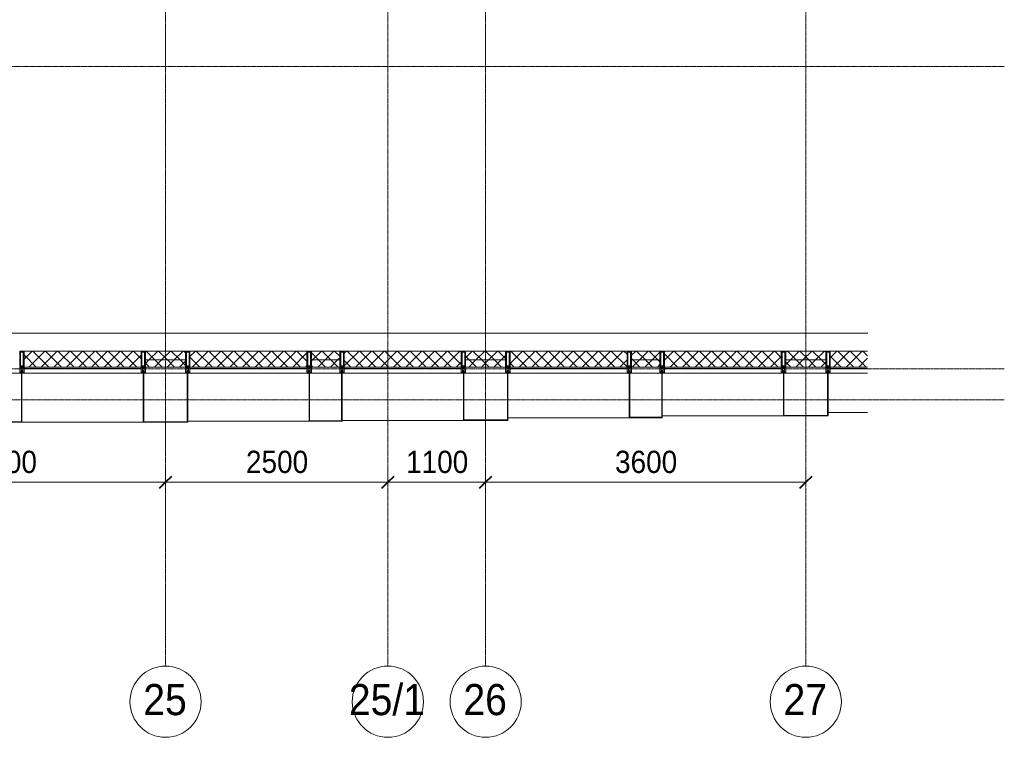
# Model space of a CAD drawing. Header units: millimetres. Extents: x 5617 to 126876, y 7718 to 242066.
# Tile 11 of 25: x 50485 to 61558, y 55757 to 63826. Entities that reach past the tile are written whole.
import ezdxf

# ---------------------------------------------------------------- set-up
doc = ezdxf.new("R2010")
doc.units = ezdxf.units.MM
doc.linetypes.add('ADSK_Линия сетки', pattern=[25, 20, -2.5, 0, -2.5])
doc.linetypes.add('Линия сетки', pattern=[25, 20, -2.5, 0, -2.5])
for name, color, linetype, lineweight in [('Импосты витража', 7, 'Continuous', 18), ('Колонны', 7, 'Continuous', 18), ('Оси', 7, 'Continuous', 9), ('Перекрытия', 7, 'Continuous', 18), ('Размеры', 7, 'Continuous', 9), ('Размеры-100', 7, 'Continuous', 9), ('Стены разрез', 7, 'Continuous', 40), ('Стены штриховка', 7, 'Continuous', 40), ('Элементы узлов', 7, 'Continuous', 18)]:
    doc.layers.add(name, color=color, linetype=linetype, lineweight=lineweight)
doc.styles.add('Arial', font='arial.ttf', dxfattribs={"width": 0.9, "height": 250})
doc.styles.add('Arial_1', font='arial.ttf', dxfattribs={"width": 0.9, "height": 350})
doc.dimstyles.new('Основной_2_5_мм', dxfattribs={"dimscale": 304.8, "dimtxt": 255.06485, "dimasz": 0.463911, "dimexe": 0.492126, "dimexo": 0.492126, "dimgap": 0.098425, "dimtad": 1, "dimdec": 0, "dimdsep": 46, "dimtxsty": 'Arial', "dimblk1": 'OBLIQUE', "dimblk2": 'OBLIQUE', "dimsah": 1, "dimcen": 0.09, "dimdle": 0.492126, "dimazin": 2, "dimtfac": 1, "dimtdec": 4, "dimtix": 1, "dimtmove": 0, "dimatfit": 3, "dimfxl": 1, "dimtvp": 1, "dimtolj": 1, "dimtzin": 0, "dimlwd": 20, "dimlwe": 20, "dimarcsym": 2})
pattern_1 = [(45, (0, 0), (-70.71068, 70.71068), []), (135, (0, 0), (-70.71068, -70.71068), [])]

# ---------------------------------------------------------------- blocks, each defined once
blk = doc.blocks.new('135_SLK_K3_AR_rvt-1-МКСС_K3_L28_92_550__Кровля К3_ - зависимый 1')
at = {"layer": 'Перекрытия', "color": 254, "true_color": 0xcccccc}
blk.add_line((85950, 60300), (108646, 60300), dxfattribs=at)
blk = doc.blocks.new('Rectangular Mullion - 50Wx250H-2623690-МКСС_K3_L28_92_550__Кровля К3_ - зависимый 1')
at = {"layer": 'Элементы узлов', "color": 254, "lineweight": 5, "true_color": 0xcccccc}
for p, q in [((-25, 65), (-25, 250)), ((-25, 250), (0, 250)), ((-23, 237), (0, 237)), ((-23, 237), (-23, 74)), ((-15, 84), (-15, 237)), ((25, 250), (0, 250)), ((23, 237), (0, 237)), ((15, 84), (15, 237)), ((23, 237), (23, 74)), ((25, 65), (25, 250)), ((-14, 65), (-25, 65)), ((-24, 15), (-25, 14)), ((-25, 0), (-25, 14)), ((-22, 17), (-24, 17)), ((-24, 17), (-24, 15)), ((-23, 11), (-24, 15)), ((-23, 11), (-24, 10)), ((-24, 1), (-24, 10)), ((-24, 1), (-12, 1)), ((0, 84), (-23, 84)), ((-1, 74), (-23, 74)), ((-23, 10), (-22, 8)), ((-22, 17), (-22, 16)), ((-22, 16), (-21, 16)), ((-22, 8), (-22, 4)), ((-21, 4), (-22, 4)), ((-19, 18), (-21, 16)), ((-21, 4), (-21, 6)), ((-21, 6), (-14, 6)), ((-18, 17), (-19, 18)), ((-7, 17), (-18, 17)), ((-14, 71), (-14, 65)), ((-10, 71), (-14, 71)), ((-14, 6), (-14, 4)), ((-13, 4), (-14, 4)), ((-13, 8), (-11, 11)), ((-13, 8), (-12, 7)), ((-13, 4), (-12, 7)), ((-12, 9), (-12, 15)), ((-12, 15), (0, 15)), ((-12, 1), (-12, 7)), ((-10, 11), (-11, 11)), ((-10, 53), (-10, 71)), ((-9, 53), (-10, 53)), ((-10, 53), (-10, 17)), ((-10, 17), (-8, 17)), ((-10, 1), (-10, 11)), ((-5, 1), (-10, 1)), ((-9, 53), (-7, 55)), ((-9, 18), (-9, 23)), ((-8, 18), (-9, 18)), ((-9, 23), (-2, 30)), ((-8, 17), (-8, 18)), ((-7, 65), (-6, 67)), ((-7, 65), (-7, 55)), ((-7, 18), (-7, 17)), ((-3, 18), (-7, 18)), ((-4, 67), (-6, 67)), ((0, 8), (-5, 8)), ((-5, 1), (-5, 8)), ((-4, 67), (-3, 65)), ((-3, 65), (-3, 55)), ((-1, 53), (-3, 55)), ((-3, 18), (-3, 17)), ((-3, 17), (0, 17)), ((-2, 30), (0, 30)), ((0, 53), (-1, 53)), ((0, 84), (23, 84)), ((0, 53), (1, 53)), ((2, 30), (0, 30)), ((3, 17), (0, 17)), ((0, 15), (0, 17)), ((0, 15), (0, 17)), ((12, 15), (0, 15)), ((0, 0), (0, 8)), ((0, 8), (5, 8)), ((0, 0), (0, 8)), ((1, 74), (23, 74)), ((1, 53), (3, 55)), ((8, 23), (2, 30)), ((4, 67), (3, 65)), ((3, 65), (3, 55)), ((3, 18), (3, 17)), ((3, 18), (7, 18)), ((4, 67), (6, 67)), ((5, 1), (5, 8)), ((5, 1), (10, 1)), ((7, 65), (6, 67)), ((7, 65), (7, 55)), ((9, 53), (7, 55)), ((7, 18), (7, 17)), ((7, 17), (18, 17)), ((8, 18), (8, 18)), ((8, 17), (8, 18)), ((10, 17), (8, 17)), ((9, 53), (10, 53)), ((8, 18), (8, 23)), ((10, 71), (14, 71)), ((10, 53), (10, 71)), ((10, 53), (10, 17)), ((10, 11), (11, 11)), ((10, 1), (10, 11)), ((13, 8), (11, 11)), ((12, 9), (12, 15)), ((13, 8), (12, 7)), ((13, 4), (12, 7)), ((12, 1), (12, 7)), ((24, 1), (12, 1)), ((13, 4), (14, 4)), ((14, 71), (14, 65)), ((14, 65), (25, 65)), ((21, 6), (14, 6)), ((14, 6), (14, 4)), ((18, 17), (19, 18)), ((19, 18), (21, 16)), ((22, 16), (21, 16)), ((21, 4), (21, 6)), ((21, 4), (22, 4)), ((22, 17), (22, 16)), ((22, 17), (24, 17)), ((23, 10), (22, 8)), ((22, 8), (22, 4)), ((23, 11), (24, 15)), ((23, 11), (24, 10)), ((24, 17), (24, 15)), ((24, 15), (25, 14)), ((24, 1), (24, 10)), ((25, 0), (25, 14)), ((-25, 0), (0, 0)), ((25, 0), (0, 0))]:
    blk.add_line(p, q, dxfattribs=at)
for centre, start, end in [((-1, 73), 360, 90), ((1, 73), 90, 180)]:
    blk.add_arc(centre, 0.5, start, end, dxfattribs=at)
blk = doc.blocks.new('Rectangular Mullion - R_StandardFrame_50Wx250H-5847935-МКСС_K3_L28_92_550__Кровля К3_ - зависимый 1')
at = {"layer": 'Импосты витража', "color": 254, "lineweight": 5, "true_color": 0xcccccc}
for p, q in [((-25, 0), (-25, 250)), ((-25, 250), (25, 250)), ((25, 250), (25, 0)), ((0, 0), (-25, 0)), ((25, 0), (5, 0))]:
    blk.add_line(p, q, dxfattribs=at)
blk = doc.blocks.new('Rectangular Mullion - R_StandardFrame_50Wx250H-5847933-МКСС_K3_L28_92_550__Кровля К3_ - зависимый 1')
at = {"layer": 'Импосты витража', "color": 254, "lineweight": 5, "true_color": 0xcccccc}
for p, q in [((-25, 0), (-25, 250)), ((-25, 250), (25, 250)), ((25, 250), (25, 0)), ((-5, 0), (-25, 0)), ((25, 0), (0, 0))]:
    blk.add_line(p, q, dxfattribs=at)
blk = doc.blocks.new('Rectangular Mullion - R_StandardFrame_50Wx250H-V1-МКСС_K3_L28_92_550__Кровля К3_ - зависимый 1')
at = {"layer": 'Импосты витража', "color": 254, "lineweight": 5, "true_color": 0xcccccc}
for p, q in [((-25, 0), (-25, 250)), ((-25, 250), (25, 250)), ((25, 250), (25, 0)), ((0, 0), (-25, 0)), ((25, 0), (5, 0))]:
    blk.add_line(p, q, dxfattribs=at)
blk = doc.blocks.new('A_SLK_PAN_Type1 - Прямой тип панели-5878926-МКСС_K3_L28_92_550__Кровля К3_ - зависимый 1')
at = {"layer": 'Колонны', "color": 254, "lineweight": 5, "true_color": 0xcccccc}
for p, q in [((-180, 0), (-185, 0)), ((-185, 0), (-185, -550)), ((-180, -545), (-180, 0)), ((160, 0), (-160, 0)), ((180, 0), (180, -545)), ((185, 0), (180, 0)), ((185, -550), (185, 0)), ((-185, -550), (185, -550)), ((180, -545), (-180, -545))]:
    blk.add_line(p, q, dxfattribs=at)
blk = doc.blocks.new('A_SLK_PAN_Type1 - Прямой тип панели-5878927-МКСС_K3_L28_92_550__Кровля К3_ - зависимый 1')
at = {"layer": 'Колонны', "color": 254, "lineweight": 5, "true_color": 0xcccccc}
for p, q in [((-245, 0), (-250, 0)), ((-250, 0), (-250, -550)), ((-245, -545), (-245, 0)), ((225, 0), (-225, 0)), ((245, 0), (245, -545)), ((250, 0), (245, 0)), ((250, -550), (250, 0)), ((-250, -550), (250, -550)), ((245, -545), (-245, -545))]:
    blk.add_line(p, q, dxfattribs=at)
blk = doc.blocks.new('A_SLK_PAN_Type1 - Прямой тип панели-5878928-МКСС_K3_L28_92_550__Кровля К3_ - зависимый 1')
at = {"layer": 'Колонны', "color": 254, "lineweight": 5, "true_color": 0xcccccc}
for p, q in [((-180, 0), (-185, 0)), ((-185, 0), (-185, -540)), ((-180, -535), (-180, 0)), ((160, 0), (-160, 0)), ((180, 0), (180, -535)), ((185, 0), (180, 0)), ((185, -540), (185, 0)), ((-185, -540), (185, -540)), ((180, -535), (-180, -535))]:
    blk.add_line(p, q, dxfattribs=at)
blk = doc.blocks.new('A_SLK_PAN_Type1 - Прямой тип панели-5878929-МКСС_K3_L28_92_550__Кровля К3_ - зависимый 1')
at = {"layer": 'Колонны', "color": 254, "lineweight": 5, "true_color": 0xcccccc}
for p, q in [((-245, 0), (-250, 0)), ((-250, 0), (-250, -530)), ((-245, -525), (-245, 0)), ((225, 0), (-225, 0)), ((245, 0), (245, -525)), ((250, 0), (245, 0)), ((250, -530), (250, 0)), ((-250, -530), (250, -530)), ((245, -525), (-245, -525))]:
    blk.add_line(p, q, dxfattribs=at)
blk = doc.blocks.new('A_SLK_PAN_Type1 - Прямой тип панели-5878930-МКСС_K3_L28_92_550__Кровля К3_ - зависимый 1')
at = {"layer": 'Колонны', "color": 254, "lineweight": 5, "true_color": 0xcccccc}
for p, q in [((-180, 0), (-185, 0)), ((-185, 0), (-185, -500)), ((-180, -495), (-180, 0)), ((160, 0), (-160, 0)), ((180, 0), (180, -495)), ((185, 0), (180, 0)), ((185, -500), (185, 0)), ((-185, -500), (185, -500)), ((180, -495), (-180, -495))]:
    blk.add_line(p, q, dxfattribs=at)
blk = doc.blocks.new('A_SLK_PAN_Type1 - Прямой тип панели-5878931-МКСС_K3_L28_92_550__Кровля К3_ - зависимый 1')
at = {"layer": 'Колонны', "color": 254, "lineweight": 5, "true_color": 0xcccccc}
for p, q in [((-245, 0), (-250, 0)), ((-250, 0), (-250, -480)), ((-245, -475), (-245, 0)), ((225, 0), (-225, 0)), ((245, 0), (245, -475)), ((250, 0), (245, 0)), ((250, -480), (250, 0)), ((-250, -480), (250, -480)), ((245, -475), (-245, -475))]:
    blk.add_line(p, q, dxfattribs=at)
blk = doc.blocks.new('A_OGR_PAN_Отлив - A_OGR_PAN_Отлив-5711239-МКСС_K3_L28_92_550__Кровля К3_ - зависимый 1')
at = {"layer": 'Колонны', "color": 254, "lineweight": 5, "true_color": 0xcccccc}
blk.add_line((-682.5, -550), (682.5, -550), dxfattribs=at)
blk = doc.blocks.new('A_OGR_PAN_Отлив - A_OGR_PAN_Отлив-5711230-МКСС_K3_L28_92_550__Кровля К3_ - зависимый 1')
at = {"layer": 'Колонны', "color": 254, "lineweight": 5, "true_color": 0xcccccc}
blk.add_line((-682.5, -540), (682.5, -540), dxfattribs=at)
blk = doc.blocks.new('A_OGR_PAN_Отлив - A_OGR_PAN_Отлив-5711250-МКСС_K3_L28_92_550__Кровля К3_ - зависимый 1')
at = {"layer": 'Колонны', "color": 254, "lineweight": 5, "true_color": 0xcccccc}
blk.add_line((-682.5, -530), (682.5, -530), dxfattribs=at)
blk = doc.blocks.new('A_OGR_PAN_Отлив - A_OGR_PAN_Отлив-5711212-МКСС_K3_L28_92_550__Кровля К3_ - зависимый 1')
at = {"layer": 'Колонны', "color": 254, "lineweight": 5, "true_color": 0xcccccc}
blk.add_line((-682.5, -500), (682.5, -500), dxfattribs=at)
blk = doc.blocks.new('A_OGR_PAN_Отлив - A_OGR_PAN_Отлив-5711261-МКСС_K3_L28_92_550__Кровля К3_ - зависимый 1')
at = {"layer": 'Колонны', "color": 254, "lineweight": 5, "true_color": 0xcccccc}
blk.add_line((-682.5, -480), (682.5, -480), dxfattribs=at)
blk = doc.blocks.new('A_OGR_PAN_Отлив - A_OGR_PAN_Отлив-V4-МКСС_K3_L28_92_550__Кровля К3_ - зависимый 1')
at = {"layer": 'Колонны', "color": 254, "lineweight": 5, "true_color": 0xcccccc}
blk.add_line((-683, -440), (-237, -440), dxfattribs=at)
blk = doc.blocks.new('135_SLK_K3_AR_FCD_rvt-1-МКСС_K3_L28_92_550__Кровля К3_ - зависимый 1')
at = {"layer": 'Стены разрез', "lineweight": 5, "true_color": 0xcccccc}
h = blk.add_hatch(dxfattribs=at)
h.set_pattern_fill('FP_4', color=254, style=0, pattern_type=2)
h.set_pattern_definition(pattern_1)
h.paths.add_polyline_path([(100475, 59920), (100475, 60100), (99160, 60100), (99160, 59920), (100265.9, 59920)])
h = blk.add_hatch(dxfattribs=at)
h.set_pattern_fill('FP_4', color=254, style=0, pattern_type=2)
h.set_pattern_definition(pattern_1)
h.paths.add_polyline_path([(100975, 60000), (100975, 60100), (100525, 60100), (100525, 60000)])
h = blk.add_hatch(dxfattribs=at)
h.set_pattern_fill('FP_4', color=254, style=0, pattern_type=2)
h.set_pattern_definition(pattern_1)
h.paths.add_polyline_path([(102340, 59920), (102340, 60100), (101025, 60100), (101025, 59920)])
h = blk.add_hatch(dxfattribs=at)
h.set_pattern_fill('FP_4', color=254, style=0, pattern_type=2)
h.set_pattern_definition(pattern_1)
h.paths.add_polyline_path([(102710, 60000), (102710, 60100), (102390, 60100), (102390, 60000)])
h = blk.add_hatch(dxfattribs=at)
h.set_pattern_fill('FP_4', color=254, style=0, pattern_type=2)
h.set_pattern_definition(pattern_1)
h.paths.add_polyline_path([(104075, 59920), (104075, 60100), (102760, 60100), (102760, 59920)])
h = blk.add_hatch(dxfattribs=at)
h.set_pattern_fill('FP_4', color=254, style=0, pattern_type=2)
h.set_pattern_definition(pattern_1)
h.paths.add_polyline_path([(104575, 60000), (104575, 60100), (104125, 60100), (104125, 60000), (104455.9, 60000)])
h = blk.add_hatch(dxfattribs=at)
h.set_pattern_fill('FP_4', color=254, style=0, pattern_type=2)
h.set_pattern_definition(pattern_1)
h.paths.add_polyline_path([(105940, 59920), (105940, 60100), (104625, 60100), (104625, 59920)])
h = blk.add_hatch(dxfattribs=at)
h.set_pattern_fill('FP_4', color=254, style=0, pattern_type=2)
h.set_pattern_definition(pattern_1)
h.paths.add_polyline_path([(106310, 60000), (106310, 60100), (105990, 60100), (105990, 60000)])
h = blk.add_hatch(dxfattribs=at)
h.set_pattern_fill('FP_4', color=254, style=0, pattern_type=2)
h.set_pattern_definition(pattern_1)
h.paths.add_polyline_path([(107675, 59920), (107675, 60100), (106360, 60100), (106360, 59920)])
h = blk.add_hatch(dxfattribs=at)
h.set_pattern_fill('FP_4', color=254, style=0, pattern_type=2)
h.set_pattern_definition(pattern_1)
h.paths.add_polyline_path([(108175, 60000), (108175, 60100), (107725, 60100), (107725, 60000)])
h = blk.add_hatch(dxfattribs=at)
h.set_pattern_fill('FP_4', color=254, style=0, pattern_type=2)
h.set_pattern_definition(pattern_1)
h.paths.add_polyline_path([(108645.9, 59920), (108645.9, 60100), (108225, 60100), (108225, 59920)])
h = blk.add_hatch(dxfattribs=at)
h.set_pattern_fill('FP_4', color=254, style=0, pattern_type=2)
h.set_pattern_definition(pattern_1)
h.paths.add_polyline_path([(100975, 59920), (100975, 60000), (100525, 60000), (100525, 59920)])
h = blk.add_hatch(dxfattribs=at)
h.set_pattern_fill('FP_4', color=254, style=0, pattern_type=2)
h.set_pattern_definition(pattern_1)
h.paths.add_polyline_path([(102710, 59920), (102710, 60000), (102390, 60000), (102390, 59920)])
h = blk.add_hatch(dxfattribs=at)
h.set_pattern_fill('FP_4', color=254, style=0, pattern_type=2)
h.set_pattern_definition(pattern_1)
h.paths.add_polyline_path([(104575, 59920), (104575, 60000), (104125, 60000), (104125, 59920), (104455.9, 59920)])
h = blk.add_hatch(dxfattribs=at)
h.set_pattern_fill('FP_4', color=254, style=0, pattern_type=2)
h.set_pattern_definition(pattern_1)
h.paths.add_polyline_path([(106310, 59920), (106310, 60000), (105990, 60000), (105990, 59920)])
h = blk.add_hatch(dxfattribs=at)
h.set_pattern_fill('FP_4', color=254, style=0, pattern_type=2)
h.set_pattern_definition(pattern_1)
h.paths.add_polyline_path([(108175, 59920), (108175, 60000), (107725, 60000), (107725, 59920)])
at = {"layer": 'Стены разрез', "color": 254, "lineweight": 9, "true_color": 0xcccccc}
for p, q in [((100475, 60100), (99160, 60100)), ((99160, 60100), (99160, 59850)), ((100475, 59850), (100475, 60100)), ((100975, 60100), (100525, 60100)), ((100525, 60100), (100525, 59920)), ((100975, 59920), (100975, 60100)), ((102340, 60100), (101025, 60100)), ((101025, 60100), (101025, 59850)), ((102340, 59850), (102340, 60100)), ((102710, 60100), (102390, 60100)), ((102390, 60100), (102390, 59920)), ((102710, 59920), (102710, 60100)), ((104075, 60100), (102760, 60100)), ((102760, 60100), (102760, 59850)), ((104075, 59850), (104075, 60100)), ((104575, 60100), (104125, 60100)), ((104125, 60100), (104125, 59920)), ((104575, 59920), (104575, 60100)), ((105940, 60100), (104625, 60100)), ((104625, 60100), (104625, 59850)), ((105940, 59850), (105940, 60100)), ((106310, 60100), (105990, 60100)), ((105990, 60100), (105990, 59920)), ((106310, 59920), (106310, 60100)), ((107675, 60100), (106360, 60100)), ((106360, 60100), (106360, 59850)), ((107675, 59850), (107675, 60100)), ((108175, 60100), (107725, 60100)), ((107725, 60100), (107725, 59920)), ((108175, 59920), (108175, 60100)), ((108645.9, 60100), (108225, 60100)), ((108225, 60100), (108225, 59850)), ((100525, 59920), (100975, 59920)), ((102390, 59920), (102710, 59920)), ((104125, 59920), (104575, 59920)), ((105990, 59920), (106310, 59920)), ((107725, 59920), (108175, 59920)), ((99160, 59850), (100475, 59850)), ((101025, 59850), (102340, 59850)), ((102760, 59850), (104075, 59850)), ((104625, 59850), (105940, 59850)), ((106360, 59850), (107675, 59850)), ((108225, 59850), (108645.9, 59850))]:
    blk.add_line(p, q, dxfattribs=at)
at = {"layer": 'Стены штриховка', "color": 254, "lineweight": 9, "true_color": 0xcccccc}
for p, q in [((99160, 59920), (100475, 59920)), ((99160, 59905), (100475, 59905)), ((100525, 60000), (100975, 60000)), ((101025, 59920), (102340, 59920)), ((101025, 59905), (102340, 59905)), ((102390, 60000), (102710, 60000)), ((102760, 59920), (104075, 59920)), ((102760, 59905), (104075, 59905)), ((104125, 60000), (104575, 60000)), ((104625, 59920), (105940, 59920)), ((104625, 59905), (105940, 59905)), ((105990, 60000), (106310, 60000)), ((106360, 59920), (107675, 59920)), ((106360, 59905), (107675, 59905)), ((107725, 60000), (108175, 60000)), ((108225, 59920), (108645.9, 59920)), ((108225, 59905), (108645.9, 59905))]:
    blk.add_line(p, q, dxfattribs=at)
at = {"layer": 'Импосты витража', "color": 254, "lineweight": 5, "true_color": 0xcccccc, "extrusion": (0, 0, -1)}
for name, p in [('Rectangular Mullion - 50Wx250H-2623690-МКСС_K3_L28_92_550__Кровля К3_ - зависимый 1', (-99135, 59850)), ('Rectangular Mullion - R_StandardFrame_50Wx250H-V1-МКСС_K3_L28_92_550__Кровля К3_ - зависимый 1', (-99135, 59850)), ('Rectangular Mullion - 50Wx250H-2623690-МКСС_K3_L28_92_550__Кровля К3_ - зависимый 1', (-100500, 59850)), ('Rectangular Mullion - R_StandardFrame_50Wx250H-5847933-МКСС_K3_L28_92_550__Кровля К3_ - зависимый 1', (-100500, 59850)), ('Rectangular Mullion - 50Wx250H-2623690-МКСС_K3_L28_92_550__Кровля К3_ - зависимый 1', (-101000, 59850)), ('Rectangular Mullion - R_StandardFrame_50Wx250H-5847935-МКСС_K3_L28_92_550__Кровля К3_ - зависимый 1', (-101000, 59850)), ('Rectangular Mullion - 50Wx250H-2623690-МКСС_K3_L28_92_550__Кровля К3_ - зависимый 1', (-102365, 59850)), ('Rectangular Mullion - R_StandardFrame_50Wx250H-5847933-МКСС_K3_L28_92_550__Кровля К3_ - зависимый 1', (-102365, 59850)), ('Rectangular Mullion - 50Wx250H-2623690-МКСС_K3_L28_92_550__Кровля К3_ - зависимый 1', (-102735, 59850)), ('Rectangular Mullion - R_StandardFrame_50Wx250H-5847935-МКСС_K3_L28_92_550__Кровля К3_ - зависимый 1', (-102735, 59850)), ('Rectangular Mullion - 50Wx250H-2623690-МКСС_K3_L28_92_550__Кровля К3_ - зависимый 1', (-104100, 59850)), ('Rectangular Mullion - R_StandardFrame_50Wx250H-5847933-МКСС_K3_L28_92_550__Кровля К3_ - зависимый 1', (-104100, 59850)), ('Rectangular Mullion - 50Wx250H-2623690-МКСС_K3_L28_92_550__Кровля К3_ - зависимый 1', (-104600, 59850)), ('Rectangular Mullion - R_StandardFrame_50Wx250H-V1-МКСС_K3_L28_92_550__Кровля К3_ - зависимый 1', (-104600, 59850)), ('Rectangular Mullion - 50Wx250H-2623690-МКСС_K3_L28_92_550__Кровля К3_ - зависимый 1', (-105965, 59850)), ('Rectangular Mullion - R_StandardFrame_50Wx250H-5847933-МКСС_K3_L28_92_550__Кровля К3_ - зависимый 1', (-105965, 59850)), ('Rectangular Mullion - 50Wx250H-2623690-МКСС_K3_L28_92_550__Кровля К3_ - зависимый 1', (-106335, 59850)), ('Rectangular Mullion - R_StandardFrame_50Wx250H-V1-МКСС_K3_L28_92_550__Кровля К3_ - зависимый 1', (-106335, 59850)), ('Rectangular Mullion - 50Wx250H-2623690-МКСС_K3_L28_92_550__Кровля К3_ - зависимый 1', (-107700, 59850)), ('Rectangular Mullion - R_StandardFrame_50Wx250H-5847933-МКСС_K3_L28_92_550__Кровля К3_ - зависимый 1', (-107700, 59850)), ('Rectangular Mullion - 50Wx250H-2623690-МКСС_K3_L28_92_550__Кровля К3_ - зависимый 1', (-108200, 59850)), ('Rectangular Mullion - R_StandardFrame_50Wx250H-5847935-МКСС_K3_L28_92_550__Кровля К3_ - зависимый 1', (-108200, 59850))]:
    blk.add_blockref(name, p, dxfattribs=at)
at = {"layer": 'Колонны', "color": 254, "lineweight": 5, "true_color": 0xcccccc}
for name, p in [('A_SLK_PAN_Type1 - Прямой тип панели-5878926-МКСС_K3_L28_92_550__Кровля К3_ - зависимый 1', (98950, 59850)), ('A_SLK_PAN_Type1 - Прямой тип панели-5878927-МКСС_K3_L28_92_550__Кровля К3_ - зависимый 1', (100750, 59850)), ('A_SLK_PAN_Type1 - Прямой тип панели-5878928-МКСС_K3_L28_92_550__Кровля К3_ - зависимый 1', (102550, 59850)), ('A_SLK_PAN_Type1 - Прямой тип панели-5878929-МКСС_K3_L28_92_550__Кровля К3_ - зависимый 1', (104350, 59850)), ('A_SLK_PAN_Type1 - Прямой тип панели-5878930-МКСС_K3_L28_92_550__Кровля К3_ - зависимый 1', (106150, 59850)), ('A_SLK_PAN_Type1 - Прямой тип панели-5878931-МКСС_K3_L28_92_550__Кровля К3_ - зависимый 1', (107950, 59850)), ('A_OGR_PAN_Отлив - A_OGR_PAN_Отлив-5711212-МКСС_K3_L28_92_550__Кровля К3_ - зависимый 1', (105282.5, 59850)), ('A_OGR_PAN_Отлив - A_OGR_PAN_Отлив-5711261-МКСС_K3_L28_92_550__Кровля К3_ - зависимый 1', (107017.5, 59850)), ('A_OGR_PAN_Отлив - A_OGR_PAN_Отлив-V4-МКСС_K3_L28_92_550__Кровля К3_ - зависимый 1', (108882.5, 59850)), ('A_OGR_PAN_Отлив - A_OGR_PAN_Отлив-5711239-МКСС_K3_L28_92_550__Кровля К3_ - зависимый 1', (99817.5, 59850)), ('A_OGR_PAN_Отлив - A_OGR_PAN_Отлив-5711230-МКСС_K3_L28_92_550__Кровля К3_ - зависимый 1', (101682.5, 59850)), ('A_OGR_PAN_Отлив - A_OGR_PAN_Отлив-5711250-МКСС_K3_L28_92_550__Кровля К3_ - зависимый 1', (103417.5, 59850))]:
    blk.add_blockref(name, p, dxfattribs=at)
blk = doc.blocks.new('Ось сетки - Круг_Ø8 мм-6577-МКСС_K3_L28_92_550__Кровля К3_ - зависимый 1')
at = {"layer": 'Оси', "lineweight": 20}
for start, end in [(360, 180), (180, 360)]:
    blk.add_arc((0, 0), 4, start, end, dxfattribs=at)
blk = doc.blocks.new('DIMBLOCK9-МКСС_K3_L28_92_550__Кровля К3_ - зависимый 1')
at = {"layer": 'Размеры-100', "lineweight": 20, "transparency": 16777216}
for p, q in [((48525, 58624), (48525, 58774)), ((52125, 58624), (52125, 58774)), ((48525, 58624), (52125, 58624)), ((48525, 58624), (48525, 58574)), ((52125, 58624), (52125, 58574))]:
    blk.add_line(p, q, dxfattribs=at)
at = {"layer": 'Размеры-100', "lineweight": 40, "transparency": 16777216}
for p, q in [((48525, 58624), (48596, 58695)), ((52125, 58624), (52196, 58695)), ((48525, 58624), (48454, 58553)), ((52125, 58624), (52054, 58553))]:
    blk.add_line(p, q, dxfattribs=at)
at = {"layer": 'Размеры-100', "color": 0, "lineweight": 20, "transparency": 16777216, "insert": (49980, 58979), "char_height": 250, "width": 828.76, "attachment_point": 1, "line_spacing_factor": 0.941778, "style": 'Arial'}
blk.add_mtext('3600', dxfattribs=at)
blk = doc.blocks.new('_Oblique')
at = {"color": 0, "linetype": 'ByBlock', "lineweight": -2}
blk.add_line((-0.5, -0.5), (0.5, 0.5), dxfattribs=at)
blk = doc.blocks.new('DIMBLOCK10-МКСС_K3_L28_92_550__Кровля К3_ - зависимый 1')
at = {"layer": 'Размеры-100', "lineweight": 20, "transparency": 16777216}
for p, q in [((52125, 58624), (52125, 58774)), ((54625, 58624), (54625, 58774)), ((52125, 58624), (54625, 58624)), ((52125, 58624), (52125, 58574)), ((54625, 58624), (54625, 58574))]:
    blk.add_line(p, q, dxfattribs=at)
at = {"layer": 'Размеры-100', "lineweight": 40, "transparency": 16777216}
for p, q in [((52125, 58624), (52196, 58695)), ((54625, 58624), (54696, 58695)), ((52125, 58624), (52054, 58553)), ((54625, 58624), (54554, 58553))]:
    blk.add_line(p, q, dxfattribs=at)
at = {"layer": 'Размеры-100', "color": 0, "lineweight": 20, "transparency": 16777216, "insert": (53030, 58979), "char_height": 250, "width": 828.76, "attachment_point": 1, "line_spacing_factor": 0.941778, "style": 'Arial'}
blk.add_mtext('2500', dxfattribs=at)
blk = doc.blocks.new('DIMBLOCK11-МКСС_K3_L28_92_550__Кровля К3_ - зависимый 1')
at = {"layer": 'Размеры-100', "lineweight": 20, "transparency": 16777216}
for p, q in [((54625, 58624), (54625, 58774)), ((55725, 58624), (55725, 58774)), ((54625, 58624), (55725, 58624)), ((54625, 58624), (54625, 58574)), ((55725, 58624), (55725, 58574))]:
    blk.add_line(p, q, dxfattribs=at)
at = {"layer": 'Размеры-100', "lineweight": 40, "transparency": 16777216}
for p, q in [((54625, 58624), (54696, 58695)), ((55725, 58624), (55796, 58695)), ((54625, 58624), (54554, 58553)), ((55725, 58624), (55654, 58553))]:
    blk.add_line(p, q, dxfattribs=at)
at = {"layer": 'Размеры-100', "color": 0, "lineweight": 20, "transparency": 16777216, "insert": (54830, 58979), "char_height": 250, "width": 828.76, "attachment_point": 1, "line_spacing_factor": 0.941778, "style": 'Arial'}
blk.add_mtext('1100', dxfattribs=at)
blk = doc.blocks.new('DIMBLOCK12-МКСС_K3_L28_92_550__Кровля К3_ - зависимый 1')
at = {"layer": 'Размеры-100', "lineweight": 20, "transparency": 16777216}
for p, q in [((55725, 58624), (55725, 58774)), ((59325, 58624), (59325, 58774)), ((55725, 58624), (59325, 58624)), ((55725, 58624), (55725, 58574)), ((59325, 58624), (59325, 58574))]:
    blk.add_line(p, q, dxfattribs=at)
at = {"layer": 'Размеры-100', "lineweight": 40, "transparency": 16777216}
for p, q in [((55725, 58624), (55796, 58695)), ((59325, 58624), (59396, 58695)), ((55725, 58624), (55654, 58553)), ((59325, 58624), (59254, 58553))]:
    blk.add_line(p, q, dxfattribs=at)
at = {"layer": 'Размеры-100', "color": 0, "lineweight": 20, "transparency": 16777216, "insert": (57180, 58979), "char_height": 250, "width": 828.76, "attachment_point": 1, "line_spacing_factor": 0.941778, "style": 'Arial'}
blk.add_mtext('3600', dxfattribs=at)

msp = doc.modelspace()

# ---------------------------------------------------------------- linework, layer by layer
at = {"layer": 'Оси', "linetype": 'Линия сетки'}
for p, q in [((52125.1, 56557.2), (52125.1, 77590)), ((54625.1, 56557.2), (54625.1, 77590)), ((55725.1, 56557.2), (55725.1, 77590)), ((59325.1, 56557.2), (59325.1, 77590))]:
    msp.add_line(p, q, dxfattribs=at)
at = {"layer": 'Оси', "linetype": 'ADSK_Линия сетки'}
for p, q in [((61557.6, 63300), (24571.3, 63300)), ((61557.6, 59900), (25841.3, 59900)), ((61557.6, 59550), (24571.3, 59550))]:
    msp.add_line(p, q, dxfattribs=at)

# ---------------------------------------------------------------- block references
at = {"lineweight": 5}
for name in ['135_SLK_K3_AR_FCD_rvt-1-МКСС_K3_L28_92_550__Кровля К3_ - зависимый 1', '135_SLK_K3_AR_rvt-1-МКСС_K3_L28_92_550__Кровля К3_ - зависимый 1']:
    msp.add_blockref(name, (-48624.9, 0), dxfattribs=at)
at = {"layer": 'Оси', "lineweight": 20, "xscale": 99.99999999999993, "yscale": 99.99999999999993, "zscale": 99.99999999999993}
for p in [(52125.1, 56157.2), (54625.1, 56157.2), (55725.1, 56157.2), (59325.1, 56157.2)]:
    msp.add_blockref('Ось сетки - Круг_Ø8 мм-6577-МКСС_K3_L28_92_550__Кровля К3_ - зависимый 1', p, dxfattribs=at)

# ---------------------------------------------------------------- texts
at = {"layer": 'Оси', "char_height": 350, "attachment_point": 1, "style": 'Arial_1'}
for s, insert, width in [('25', (51874.6, 56356.1), 606.076), ('25/1', (54186.9, 56356.1), 1060.633), ('26', (55474.6, 56356.1), 606.076), ('27', (59074.6, 56356.1), 606.076)]:
    msp.add_mtext(s, dxfattribs=dict(at, insert=insert, width=width))

# ---------------------------------------------------------------- dimensions: what is measured, and where the dimension line sits
at = {"layer": 'Размеры', "lineweight": 20}
for base, p1, p2, override, picture, middle in [((52125.1, 58624.2), (48525.1, 58724.1), (52125.1, 58724.1), {"dimpost": '<>', "dimfxl": 3600}, 'DIMBLOCK9-МКСС_K3_L28_92_550__Кровля К3_ - зависимый 1', (50325.1, 58781.9)), ((54625.1, 58624.2), (52125.1, 58724.1), (54625.1, 58724.1), {"dimpost": '<>', "dimfxl": 2500}, 'DIMBLOCK10-МКСС_K3_L28_92_550__Кровля К3_ - зависимый 1', (53375.1, 58781.8)), ((55725.1, 58624.2), (54625.1, 58724.1), (55725.1, 58724.1), {"dimpost": '<>', "dimfxl": 1100}, 'DIMBLOCK11-МКСС_K3_L28_92_550__Кровля К3_ - зависимый 1', (55175.1, 58781.8)), ((59325.1, 58624.2), (55725.1, 58724.1), (59325.1, 58724.1), {"dimpost": '<>', "dimfxl": 3600}, 'DIMBLOCK12-МКСС_K3_L28_92_550__Кровля К3_ - зависимый 1', (57525.1, 58781.9))]:
    dim = msp.add_linear_dim(base=base, p1=p1, p2=p2, dimstyle='Основной_2_5_мм', override=override, dxfattribs=at)
    dim.commit()
    dim.dimension.update_dxf_attribs({"geometry": picture, "text_midpoint": middle})

doc.saveas('drawing.dxf')
